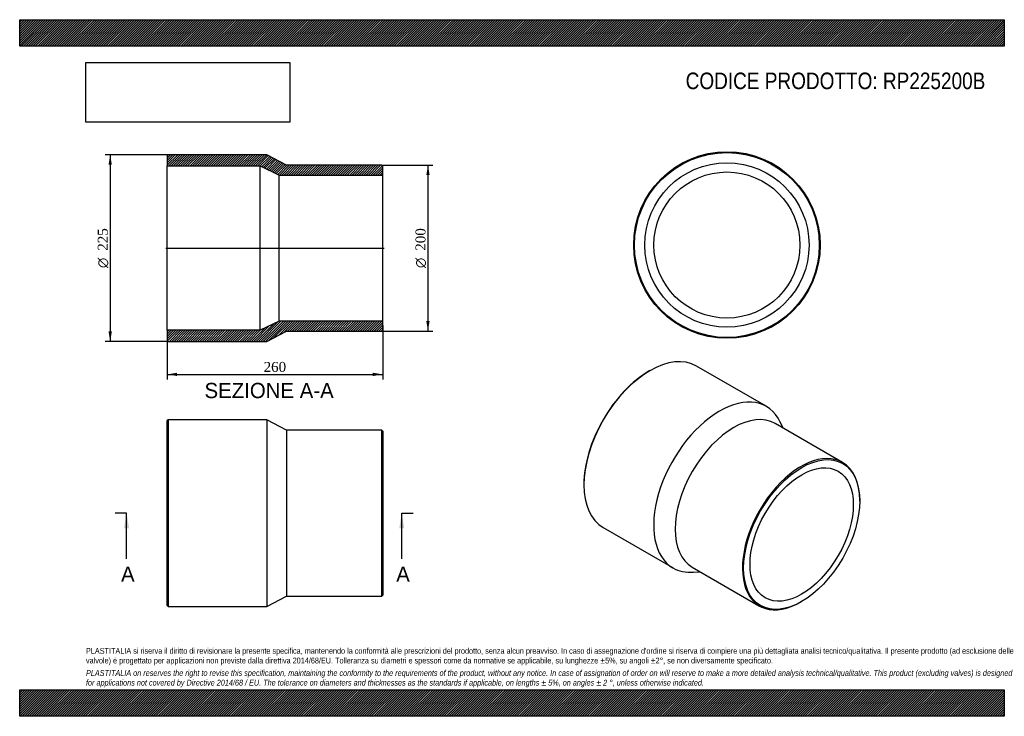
# Model space of a CAD drawing. Header units: millimetres. Extents: x 0 to 1188, y 0 to 840.
import ezdxf
from ezdxf.enums import TextEntityAlignment as Align
from ezdxf.lldxf.tags import DXFTag

# ---------------------------------------------------------------- set-up
doc = ezdxf.new("R2010")
doc.units = ezdxf.units.MM
doc.header["$LTSCALE"] = 4
for name, color, linetype in [('Default', 7, 'Continuous'), ('DV4_Default', 7, 'Continuous'), ('RP225200B', 7, 'Continuous')]:
    doc.layers.add(name, color=color, linetype=linetype)
doc.styles.add('SEACAD_Solid_Edge_ANSI', font='seans.ttf')
doc.styles.add('SEACAD_Solid_Edge_ANSI1_Symbols', font='semeca1.ttf')
doc.styles.add('SEACAD_Times_New_Roman', font='times.ttf')
tags = doc.linetypes.add('CENTER2', pattern=[28.575, 19.05, -3.175, 3.175, -3.175]).pattern_tags.tags
tags[10:11] = [DXFTag(74, 4), DXFTag(75, 0), DXFTag(340, '0'), DXFTag(46, 0.0), DXFTag(50, 0.0), DXFTag(44, 0.0), DXFTag(45, 0.0)]
tags[8:9] = [DXFTag(74, 4), DXFTag(75, 0), DXFTag(340, '0'), DXFTag(46, 0.0), DXFTag(50, 0.0), DXFTag(44, 0.0), DXFTag(45, 0.0)]
tags[6:7] = [DXFTag(74, 4), DXFTag(75, 0), DXFTag(340, '0'), DXFTag(46, 0.0), DXFTag(50, 0.0), DXFTag(44, 0.0), DXFTag(45, 0.0)]
tags[4:5] = [DXFTag(74, 4), DXFTag(75, 0), DXFTag(340, '0'), DXFTag(46, 0.0), DXFTag(50, 0.0), DXFTag(44, 0.0), DXFTag(45, 0.0)]
doc.dimstyles.new('ANSImm', dxfattribs={"dimtxt": 12, "dimasz": 12, "dimexe": 6, "dimexo": 0, "dimgap": 3, "dimtad": 1, "dimdsep": 46, "dimtxsty": 'SEACAD_Times_New_Roman', "dimblk1": '_SE_FILLED', "dimblk2": '_SE_FILLED', "dimsah": 1, "dimcen": 6, "dimazin": 0, "dimtfac": 0.85, "dimtdec": 3, "dimtofl": 0, "dimtmove": 0, "dimatfit": 3, "dimfxl": 1, "dimarcsym": 0})
picture_1 = doc.add_image_def('image1.jpg', size_in_pixel=(4302, 1260))

# ---------------------------------------------------------------- blocks, each defined once
blk = doc.blocks.new('SE')
at = {"layer": 'RP225200B', "color": 7, "linetype": 'Continuous'}
for p, q in [((179, 357.5), (178, 356.5)), ((178, 133.5), (178, 356.5)), ((179, 357.5), (179, 132.5)), ((298, 357.5), (179, 357.5)), ((298, 357.5), (298, 132.5)), ((322, 345), (298, 357.5)), ((322, 345), (322, 145)), ((437, 345), (322, 345)), ((437, 145), (437, 345)), ((438, 344), (437, 345)), ((438, 344), (438, 146)), ((298, 132.5), (322, 145)), ((322, 145), (437, 145)), ((437, 145), (438, 146)), ((178, 133.5), (179, 132.5)), ((179, 132.5), (298, 132.5))]:
    blk.add_line(p, q, dxfattribs=at)
blk = doc.blocks.new('SE1')
at = {"layer": 'RP225200B', "color": 7, "linetype": 'Continuous'}
for p, q in [((760.4, 416.8), (759.6, 416.4)), ((900.8, 373.8), (816.6, 422.3)), ((992.8, 306.2), (911.5, 353.1)), ((921, 347.6), (917.5, 355)), ((680.8, 279.8), (680.8, 279)), ((1013.5, 259.6), (1013.5, 260.4)), ((704.1, 227.5), (788.3, 178.9)), ((811.5, 179.9), (892.8, 133)), ((812.9, 173.8), (821, 174.4)), ((942.8, 137.9), (943.5, 138.3))]:
    blk.add_line(p, q, dxfattribs=at)
for centre, major_axis, start_param, end_param in [((760.4, 324.9), (-56.3, -97.4), 3.141593, 6.283185), ((759.6, 325.3), (55.8, 96.6), 0.785398, 2.356195), ((844.5, 276.3), (-56.3, -97.4), 2.764429, 6.283185), ((861.5, 266.5), (-50, -86.6), 3.141593, 6.283185), ((942.8, 219.6), (50, 86.6), 0, 3.926991), ((942.8, 219.6), (50, 86.6), 5.497787, 6.283185), ((844.5, 276.3), (-56.3, -97.4), 0, 0.377163)]:
    blk.add_ellipse(centre, major_axis=major_axis, ratio=0.57735, start_param=start_param, end_param=end_param, dxfattribs=at)
for major_axis in [(-49.5, -85.7), (-44.1, -76.3)]:
    blk.add_ellipse((943.5, 219.2), major_axis=major_axis, ratio=0.57735, dxfattribs=at)
blk = doc.blocks.new('SE2')
at = {"layer": 'RP225200B', "color": 7, "linetype": 'Continuous'}
for radius in [112.5, 111.5, 99.1, 88.1]:
    blk.add_circle((853.3, 568.3), radius, dxfattribs=at)
blk = doc.blocks.new('SE4')
at = {"color": 7, "linetype": 'Continuous', "style": 'SEACAD_Solid_Edge_ANSI'}
blk.add_text('A', height=18.4, dxfattribs=at).set_placement((122.3, 180.6), align=Align.TOP_LEFT)
blk = doc.blocks.new('SE5')
at = {"color": 7, "linetype": 'Continuous', "style": 'SEACAD_Solid_Edge_ANSI'}
blk.add_text('A', height=18.4, dxfattribs=at).set_placement((454.3, 180.6), align=Align.TOP_LEFT)
blk = doc.blocks.new('SEANNOT_GROUP')
at = {"linetype": 'Continuous'}
blk.add_hatch(color=7, dxfattribs=at).paths.add_polyline_path([(132, 226.6), (129, 245), (125.9, 226.6)])
at = {"color": 7, "linetype": 'Continuous'}
blk.add_lwpolyline([(129, 189.8), (129, 245)], dxfattribs=at)
blk = doc.blocks.new('SEANNOT_GROUP1')
at = {"linetype": 'Continuous'}
blk.add_hatch(color=7, dxfattribs=at).paths.add_polyline_path([(464, 226.6), (461, 245), (457.9, 226.6)])
at = {"color": 7, "linetype": 'Continuous'}
blk.add_lwpolyline([(461, 189.8), (461, 245)], dxfattribs=at)
blk = doc.blocks.new('SE3')
at = {"layer": 'Default', "color": 7, "linetype": 'CENTER2'}
for p, q in [((129, 245), (115.2, 245)), ((461, 245), (474.8, 245))]:
    blk.add_line(p, q, dxfattribs=at)
at = {"layer": 'Default', "color": 7, "linetype": 'CENTER2', "const_width": 0.0001}
blk.add_lwpolyline([(129, 245), (461, 245)], dxfattribs=at)
at = {"layer": 'Default'}
for name in ['SEANNOT_GROUP', 'SEANNOT_GROUP1', 'SE4', 'SE5']:
    blk.add_blockref(name, (0, 0), dxfattribs=at)
blk = doc.blocks.new('SE6')
at = {"layer": 'RP225200B', "linetype": 'Continuous'}
h = blk.add_hatch(dxfattribs=at)
h.set_pattern_fill('LINE', scale=0.62992, angle=45, style=0)
h.paths.add_polyline_path([(322, 664.6), (298, 677.1), (179, 677.1), (178, 676.1), (178, 663.7), (290, 663.7), (313, 652.7), (438, 652.7), (438, 663.6), (437, 664.6)])
h = blk.add_hatch(dxfattribs=at)
h.set_pattern_fill('LINE', scale=0.62992, angle=45, style=0)
h.paths.add_polyline_path([(298, 452.1), (322, 464.6), (437, 464.6), (438, 465.6), (438, 476.5), (313, 476.5), (290, 465.5), (178, 465.5), (178, 453.1), (179, 452.1)])
at = {"layer": 'DV4_Default', "color": 7, "linetype": 'CENTER2'}
blk.add_line((176.2, 564.6), (439.7, 564.6), dxfattribs=at)
at = {"layer": 'RP225200B', "color": 7, "linetype": 'Continuous'}
for p, q in [((178, 676.1), (179, 677.1)), ((178, 676.1), (178, 663.7)), ((298, 677.1), (179, 677.1)), ((322, 664.6), (298, 677.1)), ((178, 465.5), (178, 663.7)), ((178, 663.7), (290, 663.7)), ((290, 465.5), (290, 663.7)), ((290, 663.7), (313, 652.7)), ((437, 664.6), (322, 664.6)), ((437, 664.6), (438, 663.6)), ((438, 652.7), (438, 663.6)), ((313, 476.5), (313, 652.7)), ((313, 652.7), (438, 652.7)), ((438, 476.5), (438, 652.7)), ((313, 476.5), (290, 465.5)), ((438, 476.5), (313, 476.5)), ((438, 465.6), (438, 476.5)), ((290, 465.5), (178, 465.5)), ((178, 465.5), (178, 453.1)), ((298, 452.1), (322, 464.6)), ((322, 464.6), (437, 464.6)), ((438, 465.6), (437, 464.6)), ((179, 452.1), (178, 453.1)), ((179, 452.1), (298, 452.1))]:
    blk.add_line(p, q, dxfattribs=at)
blk = doc.blocks.new('GDimGGroup')
at = {"layer": 'Default', "linetype": 'Continuous'}
for points in [[(494.6, 652.6), (492.6, 664.6), (490.6, 652.6)], [(494.6, 476.6), (490.6, 476.6), (492.6, 464.6)]]:
    blk.add_hatch(color=7, dxfattribs=at).paths.add_polyline_path(points)
at = {"layer": 'Default', "color": 7, "linetype": 'Continuous'}
for p, q in [((437, 664.6), (498.6, 664.6)), ((492.6, 664.6), (492.6, 464.6)), ((437, 464.6), (498.6, 464.6))]:
    blk.add_line(p, q, dxfattribs=at)
for s, style, p in [('200', 'SEACAD_Times_New_Roman', (477.6, 561.4)), ('O', 'SEACAD_Solid_Edge_ANSI1_Symbols', (477.6, 540.5))]:
    blk.add_text(s, height=12, rotation=90, dxfattribs=dict(at, style=style)).set_placement(p, align=Align.TOP_LEFT)
blk = doc.blocks.new('DMBLK246')
at = {"layer": 'Default', "linetype": 'Continuous'}
for points in [[(190, 410.3), (190, 414.3), (178, 412.3)], [(426, 410.3), (438, 412.3), (426, 414.3)]]:
    blk.add_hatch(color=7, dxfattribs=at).paths.add_polyline_path(points)
at = {"layer": 'Default', "color": 7, "linetype": 'Continuous'}
for p, q in [((438, 471.1), (438, 406.3)), ((178, 459.3), (178, 406.3)), ((178, 412.3), (438, 412.3))]:
    blk.add_line(p, q, dxfattribs=at)
at = {"layer": 'Default', "color": 7, "linetype": 'Continuous', "style": 'SEACAD_Times_New_Roman'}
blk.add_text('260', height=12, dxfattribs=at).set_placement((294.3, 427.3), align=Align.TOP_LEFT)
blk = doc.blocks.new('_SE_FILLED')
at = {"color": 0}
blk.add_line((0, 0), (-1, 0), dxfattribs=at)
blk.add_solid([(0, 0), (-1, -0.1665), (-1, 0.1665), (0, 0)], dxfattribs=at)
blk = doc.blocks.new('GDimGGroup1')
at = {"layer": 'Default', "linetype": 'Continuous'}
for points in [[(107.2, 665.1), (111.2, 665.1), (109.2, 677.1)], [(107.2, 464.1), (109.2, 452.1), (111.2, 464.1)]]:
    blk.add_hatch(color=7, dxfattribs=at).paths.add_polyline_path(points)
at = {"layer": 'Default', "color": 7, "linetype": 'Continuous'}
for p, q in [((179, 677.1), (103.2, 677.1)), ((109.2, 677.1), (109.2, 452.1)), ((179, 452.1), (103.2, 452.1))]:
    blk.add_line(p, q, dxfattribs=at)
for s, style, p in [('225', 'SEACAD_Times_New_Roman', (94.2, 561.4)), ('O', 'SEACAD_Solid_Edge_ANSI1_Symbols', (94.2, 540.5))]:
    blk.add_text(s, height=12, rotation=90, dxfattribs=dict(at, style=style)).set_placement(p, align=Align.TOP_LEFT)

msp = doc.modelspace()

# ---------------------------------------------------------------- hatches: boundary and pattern name
at = {"layer": 'Default', "linetype": 'Continuous'}
h = msp.add_hatch(dxfattribs=at)
h.set_pattern_fill('LINE', scale=0.629921, angle=45, style=0)
h.paths.add_polyline_path([(1188, 808), (1188, 840), (0, 840), (0, 808)])
for points in [[(1188, 808), (1188, 840), (0, 840), (0, 808)], [(1188, 0), (1188, 32), (0, 32), (0, 0)]]:
    msp.add_hatch(color=7, dxfattribs=at).paths.add_polyline_path(points)
h = msp.add_hatch(dxfattribs=at)
h.set_pattern_fill('LINE', scale=0.629921, angle=45, style=0)
h.paths.add_polyline_path([(1188, 0), (1188, 32), (0, 32), (0, 0)])

# ---------------------------------------------------------------- linework, layer by layer
at = {"layer": 'Default', "color": 7, "linetype": 'Continuous'}
for p, q in [((0, 840), (1188, 840)), ((0, 808), (0, 840)), ((1188, 840), (1188, 808)), ((1188, 808), (0, 808)), ((0, 32), (1188, 32)), ((0, 0), (0, 32)), ((1188, 32), (1188, 0)), ((1188, 0), (0, 0))]:
    msp.add_line(p, q, dxfattribs=at)

# ---------------------------------------------------------------- block references
at = {"layer": 'Default'}
for name in ['SE2', 'GDimGGroup1', 'SE6', 'GDimGGroup', 'SE1', 'SE', 'SE3']:
    msp.add_blockref(name, (0, 0), dxfattribs=at)

# ---------------------------------------------------------------- texts
at = {"layer": 'Default', "color": 7, "linetype": 'Continuous', "style": 'SEACAD_Solid_Edge_ANSI'}
msp.add_text('SEZIONE A-A', height=18.4, dxfattribs=at).set_placement((223.019, 402.06), align=Align.TOP_LEFT)
at = {"layer": 'Default', "attachment_point": 1}
for s, insert, char_height, width in [('{\\fArial Narrow|b0||i0||c0|p34;\\C7;\\H20.;\\W1.;CODICE PRODOTTO: RP225200B}', (803.555, 776.254), 20, 362.68186), ("{\\fArial Narrow|b0||i0||c0|p34;\\C7;\\H7.;\\W1.;PLASTITALIA si riserva il diritto di revisionare la presente specifica, mantenendo la conformità alle prescrizioni del prodotto, senza alcun preavviso. In caso di assegnazione d'ordine si riserva di compiere una più dettagliata analisi tecnico/qualitativa. Il presente prodotto (ad esclusione delle \\P}{\\fArial Narrow|b0||i0||c0|p34;\\C7;\\H7.;\\W1.;valvole) è progettato per applicazioni non previste dalla direttiva 2014/68/EU. Tolleranza su diametri e spessori come da normative se applicabile, su lunghezze ±5%, su angoli ±2°, se non diversamente specificato.\\P}{\\fArial Narrow|b0||i0||c0|p34;\\C7;\\H2.;\\W1.;   \\P}{\\fArial Narrow|b0||i1||c0|p34;\\C7;\\H7.;\\W1.;PLASTITALIA on reserves the right to revise this specification, maintaining the conformity to the requirements of the product, without any notice. In case of assignation of order on will reserve to make a more detailed analysis technical/qualitative. This product (excluding valves) is designed \\P}{\\fArial Narrow|b0||i1||c0|p34;\\C7;\\H7.;\\W1.;for applications not covered by Directive 2014/68 / EU. The tolerance on diameters and thicknesses as the standards if applicable, on lengths ± 5%, on angles ± 2 °, unless otherwise indicated.\\P}", (80, 82.409), 7, 1028)]:
    msp.add_mtext(s, dxfattribs=dict(at, insert=insert, char_height=char_height, width=width))

# ---------------------------------------------------------------- dimensions: what is measured, and where the dimension line sits
at = {"layer": 'Default', "color": 7, "linetype": 'Continuous'}
dim = msp.add_linear_dim(base=(437.976, 412.339), p1=(177.976, 459.31), p2=(437.976, 471.06), text='\\A1;<>', dimstyle='ANSImm', dxfattribs=at)
dim.commit()
dim.dimension.update_dxf_attribs({"geometry": 'DMBLK246', "text_midpoint": (307.976, 412.339), "dimtype": 160})

# ---------------------------------------------------------------- pictures from other files: only their frames are drawn
image = msp.add_image(picture_1, insert=(80, 716.413), size_in_units=(245.829, 72))
image.dxf.flags = 7

doc.saveas('drawing.dxf')
